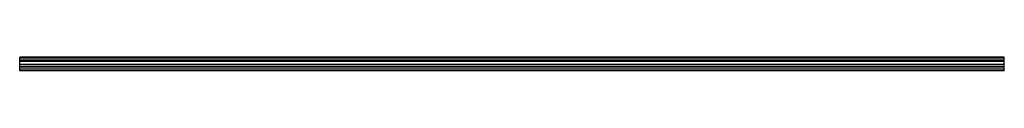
# Model space of a CAD drawing. Header units: millimetres. Extents: x 0 to 2500, y 0 to 35.
import ezdxf

# ---------------------------------------------------------------- set-up
doc = ezdxf.new("R2010")
doc.units = ezdxf.units.MM
doc.header["$LTSCALE"] = 10
doc.linetypes.add('ALLCAD_Strich', pattern=[0.2, 0.15, -0.05])
doc.layers.add('BESCH_KONT_sich_schn_ansi_2d', color=40, linetype='Continuous')

msp = doc.modelspace()

# ---------------------------------------------------------------- linework, layer by layer
at = {"layer": 'BESCH_KONT_sich_schn_ansi_2d', "linetype": 'ALLCAD_Strich', "extrusion": (0, 1, -2.22045e-16)}
for p, q in [((2500, 35, 12), (0, 35, 12)), ((0, 1, 12), (0, 35, 12)), ((0, 34, 12), (0, 34, 12)), ((0, 34, 12), (0, 34, 12)), ((0, 34, 12), (0, 34, 12)), ((0, 34, 12), (0, 34, 12)), ((0, 34, 12), (0, 34, 12)), ((0, 34, 12), (0, 34, 12)), ((0, 34, 12), (0, 34, 12)), ((0, 34, 12), (0, 34, 12)), ((0, 34, 12), (0, 34, 12)), ((0, 34, 12), (0, 34, 12)), ((0, 34, 12), (0, 34, 12)), ((0, 34, 12), (0, 34, 12)), ((0, 34, 12), (0, 34, 12)), ((0, 34, 12), (0, 34, 12)), ((0, 34, 12), (0, 34, 12)), ((0, 34, 12), (0, 34, 12)), ((0, 34, 12), (0, 34, 12)), ((0, 34, 12), (0, 34, 12)), ((0, 34, 12), (0, 34, 12)), ((0, 34, 12), (0, 34, 12)), ((0, 34, 12), (0, 34, 12)), ((0, 34, 12), (0, 34, 12)), ((0, 34, 12), (0, 34, 12)), ((2500, 34, 12), (0, 34, 12)), ((2500, 32, 12), (0, 32, 12)), ((2500, 27, 12), (0, 27, 12)), ((2500, 26, 12), (0, 26, 12)), ((2500, 1, 12), (2500, 35, 12)), ((2500, 24, 12), (0, 24, 12)), ((2500, 16, 12), (0, 16, 12)), ((2500, 11.5, 12), (0, 11.5, 12)), ((2500, 11, 12), (0, 11, 12)), ((2500, 7, 12), (0, 7, 12)), ((2500, 6.5, 12), (0, 6.5, 12)), ((2500, 2, 12), (0, 2, 12)), ((0, 0, 12), (0, 1, 12)), ((2500, 1, 12), (0, 1, 12)), ((2500, 0, 12), (0, 0, 12)), ((2500, 0, 12), (2500, 1, 12))]:
    msp.add_line(p, q, dxfattribs=at)
at = {"layer": 'BESCH_KONT_sich_schn_ansi_2d', "linetype": 'ALLCAD_Strich', "extrusion": (0, -2.22045e-16, -1)}
for radius, start, end in [(0.00093, 90, 180), (0.00093, 180, 270), (0.00116, 90, 180), (0.00116, 180, 270), (0.00271, 0, 90), (0.00271, 270, 0), (0.00116, 90, 180), (0.00116, 180, 270), (0.00271, 0, 90), (0.00271, 270, 0)]:
    msp.add_arc((0, 34, -12), radius, start, end, dxfattribs=at)
at = {"layer": 'BESCH_KONT_sich_schn_ansi_2d', "linetype": 'ALLCAD_Strich'}
for radius, start, end in [(0.00217, 270, 0), (0.00217, 360, 90), (0.00271, 270, 0), (0.00271, 0, 90), (0.00116, 180, 270), (0.00116, 90, 180), (0.00271, 270, 0), (0.00271, 0, 90), (0.00116, 180, 270), (0.00116, 90, 180)]:
    msp.add_arc((0, 34, 12), radius, start, end, dxfattribs=at)

doc.saveas('drawing.dxf')
